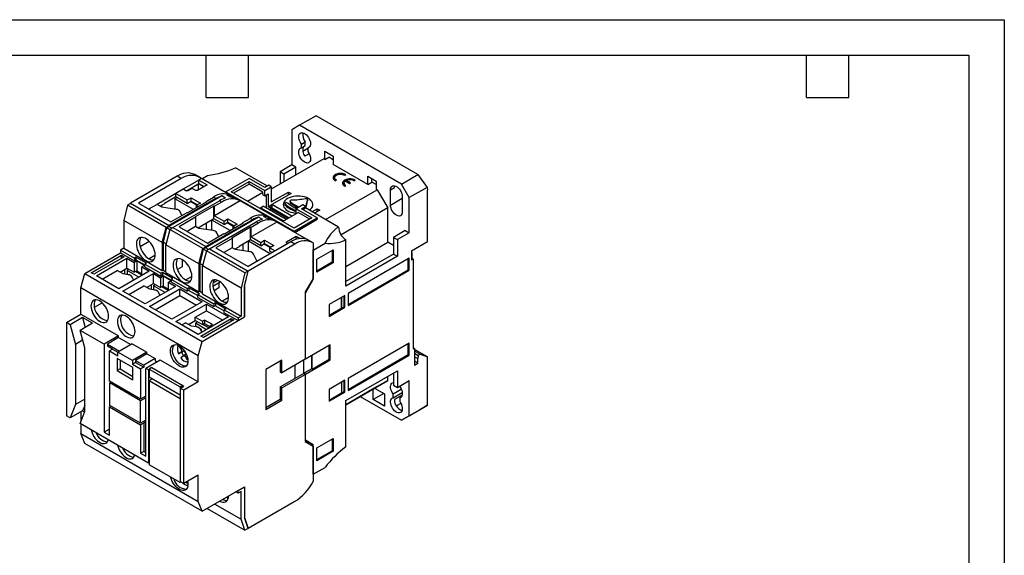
# Model space of a CAD drawing. Header units: millimetres. Extents: x 0 to 419, y 0 to 324.
# Tile 9 of 9: x 154 to 419, y 179 to 324. Entities that reach past the tile are written whole.
import ezdxf

# ---------------------------------------------------------------- set-up
doc = ezdxf.new("R2010")
doc.units = ezdxf.units.MM
doc.header["$LTSCALE"] = 1.5
doc.layers.add('TEXT', color=140, linetype='Continuous', lineweight=25)

msp = doc.modelspace()

# ---------------------------------------------------------------- linework, layer by layer
at = {"color": 7, "linetype": 'Continuous'}
for p, q in [((0, 323.85), (419.1, 323.85)), ((419.1, 323.85), (419.1, 0))]:
    msp.add_line(p, q, dxfattribs=at)
for p, q in [((233.49, 297.96), (229.04, 295.39)), ((260.93, 282.12), (233.49, 297.96)), ((229.04, 295.39), (226.92, 294.17)), ((256.48, 279.55), (229.04, 295.39)), ((226.92, 294.17), (226.92, 284.69)), ((229.5, 290.33), (230.56, 290.94)), ((229.5, 289.3), (229.5, 290.33)), ((229.5, 289.3), (230.56, 289.92)), ((230.56, 289.92), (230.56, 290.94)), ((231.27, 289.31), (231.71, 289.57)), ((231.27, 289.12), (229.9, 288.33)), ((231.62, 287.71), (230.44, 287.03)), ((231.27, 289.31), (231.27, 288.28)), ((235.83, 288.37), (238.09, 287.06)), ((235.83, 286.17), (235.83, 288.37)), ((238.09, 287.06), (238.09, 284.86)), ((235.55, 286.33), (221.4, 278.16)), ((226.92, 284.69), (223.74, 282.86)), ((227.98, 284.08), (226.92, 284.69)), ((235.83, 286.17), (235.55, 286.33)), ((235.83, 286.17), (236.89, 286.78)), ((238.09, 286.08), (236.89, 286.78)), ((247.42, 279.47), (238.09, 284.86)), ((196.02, 281.64), (183.46, 274.39)), ((197.08, 281.02), (196.02, 281.64)), ((202.26, 281.23), (200.74, 282.1)), ((202.66, 280.98), (204.22, 281.88)), ((220.34, 279.02), (211.78, 283.96)), ((224.8, 282.25), (223.74, 282.86)), ((223.74, 282.86), (223.74, 279.51)), ((227.98, 284.08), (224.8, 282.25)), ((224.8, 282.25), (224.8, 280.12)), ((227.98, 281.96), (227.98, 284.08)), ((241.2, 281.92), (241.48, 282.08)), ((247.42, 281.68), (249.69, 280.37)), ((247.42, 279.47), (247.42, 281.68)), ((256.48, 279.55), (260.93, 282.12)), ((260.93, 282.12), (263.42, 278.66)), ((197.08, 281.02), (185.55, 274.37)), ((201.89, 280.61), (197.64, 278.17)), ((198.52, 277.76), (201.89, 279.7)), ((204.08, 279.35), (201.46, 277.84)), ((201.76, 278.01), (201.76, 279.63)), ((203.16, 278.82), (201.76, 279.63)), ((202.59, 281.02), (201.89, 280.61)), ((201.89, 280.61), (204.08, 279.35)), ((201.89, 279.7), (201.89, 280.61)), ((201.89, 279.7), (203.29, 278.89)), ((210.27, 276.59), (202.59, 281.02)), ((215.39, 281.06), (209.17, 277.47)), ((210.58, 277.47), (215.39, 280.25)), ((215.39, 279.55), (211.19, 277.12)), ((219.64, 278.61), (215.39, 281.06)), ((215.39, 280.25), (219.64, 277.8)), ((215.39, 279.55), (215.39, 280.25)), ((219.14, 277.38), (215.39, 279.55)), ((220.7, 279.23), (219.64, 278.61)), ((221.4, 278.82), (220.7, 279.23)), ((238.47, 281.27), (238.47, 281.02)), ((238.66, 280.45), (238.94, 280.61)), ((241.02, 279.8), (241.02, 279.55)), ((241.2, 278.98), (241.48, 279.14)), ((241.35, 280.36), (242.47, 279.72)), ((242.76, 279.88), (241.64, 280.53)), ((241.64, 280.28), (241.64, 280.53)), ((242.55, 279.76), (241.64, 280.28)), ((242.47, 279.72), (242.76, 279.88)), ((243.75, 280.45), (244.03, 280.61)), ((247.42, 279.47), (248.49, 280.08)), ((248.49, 280.08), (248.49, 281.06)), ((249.69, 279.39), (248.49, 280.08)), ((249.69, 280.37), (249.69, 278.16)), ((258.6, 275.88), (256.48, 279.55)), ((195.66, 277.02), (190.57, 274.08)), ((208.08, 276.35), (193.78, 268.1)), ((197.64, 278.17), (195.66, 277.02)), ((195.66, 277.02), (198.74, 275.25)), ((195.66, 276.11), (195.66, 277.02)), ((198.35, 277.76), (197.64, 278.17)), ((198.92, 277.76), (198.35, 277.76)), ((199.84, 278.29), (198.92, 277.76)), ((200.26, 278.29), (199.84, 278.29)), ((201.04, 277.84), (200.26, 278.29)), ((201.46, 277.84), (201.04, 277.84)), ((209.07, 275.78), (208.08, 276.35)), ((209.17, 277.47), (227.55, 266.86)), ((209.17, 277.47), (209.17, 277.23)), ((210.39, 275.97), (209.4, 276.55)), ((211.14, 276.1), (210.5, 276.47)), ((227.55, 267.67), (210.58, 277.47)), ((214.94, 274.95), (219.14, 277.38)), ((219.14, 276.69), (219.14, 277.38)), ((219.14, 276.69), (219.64, 276.41)), ((219.64, 277.8), (221.4, 278.82)), ((219.64, 276.41), (219.64, 277.8)), ((219.64, 276.41), (220.55, 276.94)), ((220.06, 273.06), (220.06, 276.66)), ((220.55, 276.94), (220.55, 273.43)), ((221.4, 278.82), (221.4, 274.74)), ((221.4, 274.74), (226, 277.39)), ((226.71, 276.98), (221.54, 274)), ((226, 277.39), (226.71, 276.98)), ((226, 276.57), (226, 277.39)), ((236.04, 269.96), (249.97, 278)), ((249.97, 278), (249.69, 278.16)), ((249.97, 278), (252.8, 273.1)), ((253.54, 277.98), (254.6, 278.59)), ((253.54, 273.9), (253.54, 277.98)), ((263.42, 278.66), (258.6, 275.88)), ((263.42, 278.66), (263.55, 277.92)), ((263.55, 264.04), (263.55, 277.92)), ((182.61, 273.85), (181.59, 269.76)), ((183.45, 274.34), (182.61, 273.85)), ((193, 267.85), (182.61, 273.85)), ((183.46, 274.39), (183.45, 274.34)), ((183.46, 274.39), (193.85, 268.38)), ((185.55, 274.37), (194.25, 269.35)), ((190.57, 274.08), (188.31, 272.78)), ((191.91, 273.31), (190.57, 274.08)), ((192.55, 274.25), (191.42, 273.59)), ((191.78, 273.8), (191.78, 273.39)), ((195.66, 276.11), (192.55, 274.31)), ((192.55, 274.31), (192.55, 274.25)), ((206.41, 275.63), (193.85, 268.38)), ((194.84, 267.81), (207.4, 275.06)), ((195.38, 275.59), (195.97, 275.93)), ((200.37, 272.72), (195.38, 275.59)), ((195.38, 275.59), (195.38, 272.78)), ((198.74, 274.34), (195.66, 276.11)), ((198.74, 275.25), (199.8, 275.86)), ((198.74, 274.34), (198.74, 275.25)), ((198.74, 274.34), (199.8, 274.95)), ((198.85, 271.84), (203.94, 274.78)), ((201.25, 273.84), (199.56, 274.81)), ((199.8, 275.86), (202.28, 274.43)), ((199.8, 274.95), (199.8, 275.86)), ((199.8, 274.95), (201.49, 273.97)), ((199.87, 274.64), (200.04, 274.81)), ((200.28, 274.67), (200.14, 274.48)), ((205.92, 273.63), (200.83, 270.7)), ((202.28, 274.43), (201.22, 273.82)), ((201.22, 273.21), (201.22, 273.82)), ((201.22, 273.82), (201.75, 273.51)), ((203.8, 274.86), (205.78, 276)), ((203.94, 274.78), (203.8, 274.86)), ((203.8, 274.86), (203.8, 274.7)), ((206.41, 275.63), (205.78, 276)), ((206.06, 273.55), (205.92, 273.63)), ((205.92, 270.19), (205.92, 273.63)), ((212.99, 275.02), (206.06, 271.02)), ((208.04, 274.7), (206.06, 273.55)), ((206.06, 271.02), (206.06, 273.55)), ((208.04, 274.7), (207.4, 275.06)), ((211.36, 275.85), (211.36, 275.96)), ((212.76, 275.16), (212.13, 275.53)), ((220.17, 270.88), (212.99, 275.02)), ((218.5, 273.14), (219.21, 273.55)), ((225.36, 270), (219.21, 273.55)), ((220.84, 273.59), (220.55, 273.43)), ((220.56, 273.39), (220.84, 273.55)), ((220.84, 273.59), (221.54, 274)), ((220.84, 273.59), (220.84, 273.55)), ((221.54, 273.18), (220.84, 273.59)), ((220.84, 273.55), (226.18, 270.47)), ((226.92, 270.9), (221.54, 274)), ((221.54, 274), (221.54, 273.18)), ((225.04, 274.31), (225.04, 273.98)), ((225.19, 274.08), (225.19, 273.75)), ((226.45, 274.98), (226.45, 274.65)), ((226.6, 274.73), (226.6, 274.4)), ((229.89, 273.92), (228.12, 272.9)), ((230.6, 273.51), (229.89, 273.92)), ((231.16, 275.33), (231.16, 275)), ((231.16, 275), (231.16, 275.05)), ((231.17, 275.05), (231.17, 275.38)), ((253.54, 273.9), (256.72, 275.74)), ((256.72, 276.14), (256.72, 272.06)), ((258.6, 266.41), (258.6, 275.88)), ((195.77, 272.72), (191.91, 273.31)), ((194.25, 269.35), (198.7, 271.92)), ((197.29, 271.11), (196.83, 272.1)), ((198.7, 271.92), (198.85, 271.84)), ((206.06, 271.02), (208.64, 269.53)), ((218.41, 272.95), (218.5, 273.14)), ((224.66, 269.59), (218.5, 273.14)), ((220.56, 273.39), (220.55, 273.43)), ((225.89, 270.31), (220.56, 273.39)), ((220.84, 272.61), (221.26, 272.86)), ((225.79, 270.25), (221.26, 272.86)), ((224.44, 269.47), (228.64, 271.9)), ((228.12, 272.9), (232.36, 270.45)), ((228.12, 271.59), (228.12, 272.9)), ((231.76, 270.1), (228.64, 271.9)), ((229.53, 272.9), (230.6, 273.51)), ((233.78, 270.45), (229.53, 272.9)), ((229.89, 272.7), (230.6, 273.1)), ((230.6, 273.51), (230.6, 273.1)), ((239.51, 267.96), (230.6, 273.1)), ((230.63, 273.1), (230.62, 273.08)), ((230.63, 273.1), (230.63, 273.08)), ((232.36, 272.08), (233.78, 272.9)), ((234.48, 272.49), (233.07, 271.67)), ((233.78, 272.9), (234.48, 272.49)), ((233.78, 272.08), (233.78, 272.9)), ((252.8, 273.1), (240.2, 265.83)), ((252.8, 263.88), (252.8, 273.1)), ((191.99, 263.76), (181.59, 269.76)), ((181.59, 269.76), (181.59, 262.24)), ((193, 267.85), (193.85, 268.34)), ((193.85, 268.38), (193.78, 268.1)), ((193.85, 268.34), (193.79, 268.11)), ((200.97, 270.61), (196.51, 268.04)), ((200.83, 270.7), (200.97, 270.61)), ((200.97, 270.61), (200.97, 268.08)), ((202.81, 268.33), (201.67, 267.67)), ((205.92, 270.19), (202.81, 268.4)), ((202.81, 268.4), (202.81, 268.33)), ((217.98, 270.64), (203.68, 262.38)), ((216.31, 269.92), (203.75, 262.67)), ((203.87, 267.28), (203.87, 269.01)), ((204.74, 262.1), (217.3, 269.35)), ((205.28, 269.82), (205.28, 267.06)), ((210.27, 267), (205.33, 269.85)), ((208.64, 268.62), (205.92, 270.19)), ((208.64, 269.53), (209.7, 270.14)), ((208.64, 268.62), (208.64, 269.53)), ((208.64, 268.62), (209.7, 269.23)), ((208.75, 266.12), (213.84, 269.06)), ((211.15, 268.12), (209.46, 269.1)), ((209.7, 270.14), (212.18, 268.72)), ((209.7, 269.23), (209.7, 270.14)), ((209.7, 269.23), (211.39, 268.26)), ((212.18, 268.72), (211.11, 268.1)), ((213.7, 269.14), (215.68, 270.29)), ((213.84, 269.06), (213.7, 269.14)), ((213.7, 269.14), (213.7, 268.98)), ((216.31, 269.92), (215.68, 270.29)), ((222.89, 269.31), (215.96, 265.31)), ((217.94, 268.98), (215.96, 267.84)), ((217.94, 268.98), (217.3, 269.35)), ((218.97, 270.07), (217.98, 270.64)), ((220.29, 270.26), (219.3, 270.83)), ((221.04, 270.39), (220.4, 270.76)), ((221.26, 270.13), (221.26, 270.25)), ((222.66, 269.45), (222.03, 269.82)), ((230.89, 264.69), (222.89, 269.31)), ((227.55, 266.86), (233.78, 270.45)), ((232.36, 270.45), (227.55, 267.67)), ((227.7, 266.53), (233.78, 270.04)), ((233.78, 270.45), (233.78, 270.04)), ((191.99, 263.76), (193, 267.85)), ((193.16, 267.7), (192.2, 263.84)), ((193.99, 267.28), (192.98, 263.18)), ((193.77, 268.05), (193.16, 267.7)), ((193.98, 267.22), (193.16, 267.7)), ((194.6, 267.63), (193.78, 268.1)), ((194.83, 267.77), (193.99, 267.28)), ((202.9, 262.14), (193.99, 267.28)), ((194.83, 267.77), (194.84, 267.81)), ((194.84, 267.81), (203.75, 262.67)), ((196.51, 268.04), (204.15, 263.63)), ((200.97, 268.08), (198.71, 266.78)), ((201.81, 267.6), (200.97, 268.08)), ((205.67, 267), (201.81, 267.6)), ((204.15, 263.63), (208.6, 266.21)), ((207.19, 265.39), (206.73, 266.39)), ((208.6, 266.21), (208.75, 266.12)), ((215.82, 267.92), (210.73, 264.98)), ((211.11, 267.49), (211.11, 268.1)), ((211.11, 268.1), (211.64, 267.8)), ((215.96, 267.84), (215.82, 267.92)), ((215.82, 264.48), (215.82, 267.92)), ((215.96, 265.31), (215.96, 267.84)), ((227.55, 266.86), (227.55, 266.61)), ((257.54, 267.02), (254.35, 265.18)), ((258.6, 266.41), (255.41, 264.57)), ((257.54, 267.02), (258.6, 266.41)), ((186, 262.7), (188.43, 264.11)), ((191.99, 263.76), (191.99, 256.24)), ((193.02, 263.36), (192.2, 263.84)), ((192.2, 263.84), (192.2, 256.37)), ((201.89, 258.04), (192.98, 263.18)), ((192.98, 255.67), (192.98, 263.18)), ((210.87, 264.9), (206.41, 262.33)), ((210.73, 264.98), (210.87, 264.9)), ((210.87, 264.9), (210.87, 262.37)), ((215.82, 264.48), (212.71, 262.68)), ((213.77, 261.56), (213.77, 263.29)), ((226.64, 263.96), (215.11, 257.31)), ((227.7, 263.35), (215.14, 256.1)), ((215.18, 264.11), (215.18, 261.35)), ((221.08, 260.76), (215.23, 264.14)), ((218.54, 262.91), (215.82, 264.48)), ((215.96, 265.31), (218.54, 263.82)), ((218.54, 263.82), (219.6, 264.43)), ((218.54, 262.91), (218.54, 263.82)), ((218.54, 262.91), (219.6, 263.52)), ((221.05, 262.41), (219.36, 263.38)), ((219.6, 264.43), (222.07, 263)), ((219.6, 263.52), (219.6, 264.43)), ((219.6, 263.52), (221.29, 262.54)), ((222.07, 263), (221.01, 262.39)), ((225.5, 263.96), (228.12, 265.47)), ((225.5, 263.71), (225.5, 263.96)), ((225.86, 263.51), (225.5, 263.71)), ((227.7, 263.35), (226.64, 263.96)), ((228.12, 265.47), (229.19, 264.85)), ((228.12, 264.61), (228.12, 265.47)), ((232.42, 263.82), (230.91, 264.69)), ((232.65, 263.67), (232.65, 254.12)), ((232.72, 261.76), (235.9, 263.59)), ((241.48, 252.04), (241.48, 264.54)), ((241.48, 257.34), (252.8, 263.88)), ((254.35, 262.98), (252.8, 263.88)), ((254.35, 265.18), (255.41, 264.57)), ((254.35, 265.18), (254.35, 260.69)), ((255.41, 264.57), (255.41, 260.08)), ((259.23, 261.55), (263.55, 264.04)), ((171.06, 255.43), (180.74, 261.02)), ((172.82, 255.63), (181.03, 260.37)), ((181.59, 262.24), (180.74, 261.75)), ((180.74, 261.75), (184.46, 259.61)), ((180.74, 261.75), (180.74, 261.02)), ((180.74, 261.02), (184.46, 258.88)), ((181.03, 260.37), (181.73, 259.96)), ((181.03, 259.55), (181.03, 260.37)), ((181.59, 262.24), (191.99, 256.24)), ((189.94, 260.28), (188.42, 259.41)), ((189.94, 260.28), (190.07, 260.21)), ((201.89, 258.04), (202.9, 262.14)), ((203.06, 261.98), (202.1, 258.12)), ((203.89, 261.57), (202.88, 257.47)), ((202.9, 262.14), (203.75, 262.63)), ((203.67, 262.34), (203.06, 261.98)), ((203.88, 261.51), (203.06, 261.98)), ((203.75, 262.67), (203.68, 262.38)), ((204.49, 261.91), (203.68, 262.38)), ((203.75, 262.63), (203.69, 262.39)), ((204.73, 262.05), (203.89, 261.57)), ((214.29, 255.57), (203.89, 261.57)), ((204.73, 262.05), (204.74, 262.1)), ((204.74, 262.1), (215.14, 256.1)), ((206.41, 262.33), (215.11, 257.31)), ((210.87, 262.37), (208.6, 261.06)), ((211.71, 261.88), (210.87, 262.37)), ((212.71, 262.61), (211.57, 261.96)), ((215.57, 261.29), (211.71, 261.88)), ((212.71, 262.68), (212.71, 262.61)), ((217.54, 258.71), (216.63, 260.67)), ((221.01, 262.39), (222.46, 261.55)), ((221.01, 261.48), (221.01, 262.39)), ((221.67, 261.1), (221.01, 261.48)), ((232.72, 261.76), (232.65, 261.8)), ((232.72, 253.81), (232.72, 261.76)), ((233.71, 259.26), (238.09, 261.8)), ((237.82, 261.64), (237.82, 258.46)), ((238.09, 261.8), (238.09, 258.3)), ((254.35, 260.69), (241.48, 253.26)), ((254.35, 260.69), (255.41, 260.08)), ((259.23, 261.55), (259.23, 259.1)), ((259.41, 261.02), (259.23, 261.13)), ((259.23, 260.92), (259.41, 261.02)), ((259.41, 259.49), (259.41, 261.02)), ((181.73, 259.96), (173.53, 255.22)), ((174.24, 254.81), (182.44, 259.55)), ((182.44, 259.55), (184.39, 258.43)), ((182.44, 256.87), (182.44, 259.55)), ((185.09, 258.84), (184.39, 258.43)), ((184.39, 258.43), (184.39, 255.75)), ((184.88, 259.86), (184.46, 259.61)), ((184.46, 259.61), (184.46, 258.88)), ((184.88, 259.12), (184.46, 258.88)), ((187.71, 258.22), (184.88, 259.86)), ((184.88, 259.86), (184.88, 259.12)), ((184.88, 259.12), (187.29, 257.73)), ((187.21, 257.61), (185.09, 258.84)), ((185.09, 258.84), (185.09, 256.16)), ((187.21, 257.61), (186.51, 257.2)), ((187.71, 258.22), (187.29, 257.98)), ((187.29, 257.98), (191.6, 255.49)), ((187.29, 257.24), (187.29, 257.98)), ((197.36, 259.14), (197.36, 257.26)), ((201.89, 258.04), (201.89, 250.53)), ((202.92, 257.65), (202.1, 258.12)), ((202.1, 258.12), (202.1, 250.65)), ((233.71, 255.77), (233.71, 259.26)), ((237.82, 258.46), (233.71, 256.09)), ((238.09, 258.3), (233.71, 255.77)), ((237.82, 258.46), (238.09, 258.3)), ((255.41, 260.08), (241.48, 252.04)), ((258.6, 259.55), (242.12, 250.04)), ((258.35, 256.46), (258.35, 259.41)), ((258.6, 256.32), (258.6, 259.55)), ((259.41, 259.49), (259.23, 259.38)), ((259.23, 259.1), (259.66, 259.34)), ((259.66, 259.34), (259.41, 259.49)), ((259.66, 259.34), (259.66, 235.01)), ((170, 251.55), (171.06, 255.43)), ((171.06, 255.43), (202.74, 237.14)), ((173.53, 255.22), (172.82, 255.63)), ((175.79, 253.92), (179.83, 256.24)), ((181.44, 255.31), (179.83, 256.24)), ((188.45, 256.08), (180.25, 251.34)), ((180.59, 255.8), (182.44, 256.87)), ((181.38, 250.69), (189.58, 255.43)), ((182.79, 255.1), (181.44, 255.31)), ((181.91, 255.24), (181.91, 256.57)), ((182.44, 256.87), (184.39, 255.75)), ((182.99, 256.56), (182.48, 256.26)), ((185.62, 254.45), (182.48, 256.26)), ((182.48, 256.26), (182.48, 255.15)), ((185.09, 256.16), (184.39, 255.75)), ((186.47, 254.94), (184.72, 255.95)), ((185.09, 256.16), (186.51, 255.34)), ((186.51, 257.2), (188.45, 256.08)), ((186.51, 254.96), (186.51, 257.2)), ((187.29, 257.24), (191.6, 254.75)), ((189.58, 255.43), (191.53, 254.3)), ((189.58, 252.75), (189.58, 255.43)), ((192.02, 255.73), (191.6, 255.49)), ((191.6, 255.49), (191.6, 254.75)), ((192.02, 255), (191.6, 254.75)), ((192.2, 256.37), (191.99, 256.24)), ((194.85, 254.1), (192.02, 255.73)), ((192.02, 255.73), (192.02, 255)), ((192.02, 255), (194.43, 253.61)), ((192.2, 256.37), (192.98, 255.92)), ((192.98, 255.67), (201.89, 250.53)), ((197.36, 257.26), (196.06, 256.51)), ((213.27, 251.47), (202.88, 257.47)), ((202.88, 249.96), (202.88, 257.47)), ((214.29, 255.57), (213.27, 251.47)), ((214.12, 252), (215.14, 256.1)), ((214.12, 251.96), (215.14, 256.06)), ((215.14, 256.06), (214.29, 255.57)), ((242.12, 247.09), (258.35, 256.46)), ((242.12, 246.81), (258.6, 256.32)), ((258.35, 256.46), (258.6, 256.32)), ((180.25, 251.34), (174.24, 254.81)), ((184.22, 253.71), (183.85, 254.49)), ((184.28, 253.67), (184.22, 253.71)), ((187.73, 251.68), (189.58, 252.75)), ((188.98, 252.4), (188.98, 251.12)), ((189.58, 252.75), (191.53, 251.63)), ((190.13, 252.44), (189.62, 252.14)), ((192.23, 254.71), (191.53, 254.3)), ((191.53, 254.3), (191.53, 251.63)), ((194.36, 253.49), (192.23, 254.71)), ((192.23, 254.71), (192.23, 252.04)), ((194.36, 253.49), (193.65, 253.08)), ((193.65, 253.08), (195.59, 251.96)), ((193.65, 250.83), (193.65, 253.08)), ((194.85, 254.1), (194.43, 253.86)), ((194.43, 253.86), (198.74, 251.37)), ((194.43, 253.12), (194.43, 253.86)), ((194.43, 253.12), (198.74, 250.63)), ((199.84, 254.57), (198.32, 253.69)), ((199.84, 254.57), (199.97, 254.49)), ((205.65, 252.05), (207.63, 253.19)), ((205.67, 252.88), (206.91, 253.59)), ((207.26, 252.98), (207.26, 251.55)), ((232.65, 254.12), (230.52, 250.45)), ((230.6, 250.14), (232.72, 253.81)), ((232.53, 253.92), (232.72, 253.81)), ((201.67, 233.26), (170, 251.55)), ((170, 244.49), (170, 251.55)), ((187.39, 247.22), (181.38, 250.69)), ((182.94, 249.79), (186.97, 252.12)), ((188.59, 251.19), (186.97, 252.12)), ((195.59, 251.96), (187.39, 247.22)), ((188.13, 251.91), (188.13, 251.45)), ((188.52, 246.57), (196.73, 251.3)), ((189.94, 250.98), (188.59, 251.19)), ((189.62, 252.14), (189.62, 251.03)), ((192.76, 250.32), (189.62, 252.14)), ((191.36, 249.58), (191, 250.36)), ((192.23, 252.04), (191.53, 251.63)), ((193.61, 250.81), (191.87, 251.82)), ((192.23, 252.04), (193.65, 251.22)), ((196.73, 251.3), (202.74, 247.83)), ((196.73, 249.51), (196.73, 251.3)), ((199.16, 251.61), (198.74, 251.37)), ((198.74, 251.37), (198.74, 250.63)), ((199.16, 250.88), (198.74, 250.63)), ((201.99, 249.98), (199.16, 251.61)), ((199.16, 251.61), (199.16, 250.88)), ((199.16, 250.88), (201.57, 249.49)), ((199.16, 250.88), (201.57, 249.49)), ((201.99, 249.98), (201.57, 249.73)), ((201.57, 249.73), (205.88, 247.24)), ((201.57, 249), (201.57, 249.73)), ((202.1, 250.65), (201.89, 250.53)), ((202.1, 250.65), (202.88, 250.2)), ((202.88, 249.96), (213.27, 243.96)), ((207.26, 251.55), (205.96, 250.79)), ((213.27, 251.47), (213.27, 243.96)), ((214.12, 252), (214.12, 243.71)), ((214.12, 243.71), (214.12, 251.96)), ((230.52, 250.45), (230.52, 232.32)), ((230.52, 250.18), (230.6, 250.14)), ((230.6, 232.36), (230.6, 250.14)), ((242.12, 250.04), (242.12, 246.81)), ((173.7, 246.33), (175.78, 247.53)), ((190.08, 245.67), (196.73, 249.51)), ((191.42, 249.55), (191.36, 249.58)), ((202.74, 247.83), (194.53, 243.1)), ((195.66, 242.45), (203.87, 247.18)), ((196.73, 249.51), (201.18, 246.94)), ((201.57, 249), (205.88, 246.51)), ((203.87, 247.18), (209.88, 243.71)), ((203.87, 245.38), (203.87, 247.18)), ((206.31, 247.49), (205.88, 247.24)), ((205.88, 247.24), (205.88, 246.51)), ((209.13, 245.85), (206.31, 247.49)), ((206.31, 247.49), (206.31, 246.75)), ((209.74, 248.85), (208.22, 247.98)), ((209.74, 248.85), (209.87, 248.78)), ((241.27, 249.51), (237.03, 247.06)), ((237.03, 247.06), (237.03, 243.87)), ((240.37, 246.11), (240.37, 248.98)), ((240.39, 246.1), (240.39, 249)), ((241.03, 246.46), (241.03, 249.36)), ((241.27, 246.32), (241.27, 249.51)), ((166.11, 242.24), (170, 244.49)), ((170, 244.49), (180.21, 238.59)), ((194.53, 243.1), (188.52, 246.57)), ((200.9, 243.67), (203.87, 245.38)), ((203.87, 245.38), (208.32, 242.81)), ((206.31, 246.75), (205.88, 246.51)), ((206.31, 246.75), (208.71, 245.36)), ((206.31, 246.75), (208.71, 245.36)), ((209.13, 245.85), (208.71, 245.61)), ((208.71, 245.61), (212.42, 243.47)), ((208.71, 244.87), (208.71, 245.61)), ((208.71, 244.87), (212.42, 242.73)), ((237.03, 243.87), (241.27, 246.32)), ((237.03, 244.19), (240.37, 246.11)), ((240.39, 246.1), (240.37, 246.11)), ((240.39, 246.1), (241.03, 246.46)), ((241.03, 246.46), (241.27, 246.32)), ((167.17, 241.63), (166.11, 242.24)), ((166.11, 242.24), (166.11, 217.09)), ((170.49, 243.55), (167.17, 241.63)), ((173.13, 242.03), (169.8, 240.11)), ((173.13, 242.03), (170.49, 243.55)), ((170.49, 243.55), (171.19, 240.91)), ((201.67, 238.98), (195.66, 242.45)), ((197.22, 241.55), (198.28, 242.16)), ((199.9, 241.23), (198.28, 242.16)), ((199.05, 241.72), (200.9, 242.78)), ((200.9, 242.78), (200.9, 243.67)), ((200.9, 243.67), (202.84, 242.55)), ((200.9, 242.78), (202.84, 241.66)), ((201.61, 242.37), (200.97, 242)), ((200.97, 242), (200.97, 241.06)), ((203.94, 240.28), (200.97, 242)), ((209.88, 243.71), (201.67, 238.98)), ((202.38, 238.57), (210.58, 243.3)), ((202.74, 237.14), (214.12, 243.71)), ((203.41, 242.87), (202.84, 242.55)), ((202.84, 242.55), (202.84, 241.66)), ((203.41, 241.99), (202.84, 241.66)), ((204.64, 240.69), (202.9, 241.7)), ((211.29, 242.9), (203.09, 238.16)), ((205.53, 241.65), (203.41, 242.87)), ((203.41, 242.87), (203.41, 241.99)), ((203.41, 241.99), (204.96, 241.09)), ((210.58, 243.3), (211.29, 242.9)), ((210.58, 242.49), (210.58, 243.3)), ((213.27, 243.96), (212.42, 243.47)), ((212.42, 242.73), (214.12, 243.71)), ((212.42, 243.47), (212.42, 242.73)), ((167.17, 241.63), (168.58, 236.32)), ((176.32, 236.34), (169.8, 240.11)), ((171.06, 235.4), (169.8, 240.11)), ((201.25, 241.02), (199.9, 241.23)), ((201.25, 241.18), (201.9, 240.81)), ((201.25, 241.18), (201.25, 241.02)), ((201.32, 241), (201.37, 241.11)), ((201.95, 240.78), (202.52, 240.45)), ((202.67, 239.62), (202.31, 240.4)), ((202.41, 240.18), (202.52, 240.12)), ((202.52, 240.45), (202.52, 240.12)), ((202.74, 239.59), (202.67, 239.62)), ((205.53, 241.65), (204.96, 241.32)), ((204.96, 241.32), (205.35, 241.1)), ((204.96, 240.87), (204.96, 241.32)), ((170.51, 237.44), (168.58, 236.32)), ((180.21, 238.59), (176.32, 236.34)), ((180.21, 238.16), (177.17, 236.41)), ((177.17, 236.41), (180.45, 234.52)), ((177.17, 236.41), (177.17, 235.85)), ((183.86, 236.48), (179.97, 234.24)), ((180.21, 238.16), (180.21, 238.59)), ((180.21, 238.16), (183.49, 236.27)), ((183.86, 236.48), (187.82, 234.2)), ((201.67, 233.26), (202.74, 237.14)), ((203.09, 238.16), (202.38, 238.57)), ((258.6, 236.64), (242.12, 227.13)), ((258.35, 233.56), (258.35, 236.5)), ((258.6, 233.42), (258.6, 236.64)), ((168.58, 236.32), (168.58, 220.15)), ((171.06, 218.22), (171.06, 235.4)), ((176.32, 236.34), (176.32, 212.66)), ((178.59, 235.04), (177.17, 235.85)), ((178.59, 235.04), (177.74, 234.55)), ((177.74, 226.42), (177.74, 234.55)), ((177.74, 234.55), (179.97, 233.26)), ((178.59, 235.04), (179.97, 234.24)), ((179.97, 233.26), (179.97, 234.24)), ((183.93, 231.95), (179.97, 234.24)), ((187.82, 234.2), (183.93, 231.95)), ((187.82, 233.78), (184.77, 232.02)), ((187.82, 233.78), (187.82, 234.2)), ((187.82, 233.78), (190.04, 232.49)), ((197.22, 234.28), (196.35, 233.78)), ((196.35, 233.78), (197.21, 234.19)), ((197.13, 234.92), (196.65, 235.71)), ((196.65, 235.71), (196.88, 235.69)), ((197.57, 235.08), (197.13, 234.92)), ((197.28, 234.41), (197.13, 234.92)), ((197.94, 234.61), (197.21, 234.19)), ((197.93, 234.63), (197.22, 234.28)), ((197.22, 234.28), (197.28, 234.41)), ((197.88, 234.69), (197.28, 234.41)), ((197.94, 234.48), (198.01, 234.51)), ((198.41, 233.81), (198.35, 233.76)), ((237.31, 236.24), (230.6, 232.36)), ((237.04, 232.31), (237.04, 236.08)), ((237.31, 232.16), (237.31, 236.24)), ((259.66, 235.42), (260.01, 235.22)), ((260.01, 235.22), (259.66, 235.01)), ((260.01, 235.22), (260.01, 230.72)), ((263.55, 232.93), (260.01, 234.97)), ((261.55, 233.65), (260.01, 234.54)), ((260.01, 233.97), (261.05, 233.37)), ((184.07, 230.08), (179.83, 232.52)), ((179.83, 232.52), (179.83, 229.26)), ((180.59, 232.08), (180.59, 229.7)), ((183.93, 231.95), (183.93, 230.97)), ((184.77, 231.46), (183.93, 230.97)), ((184.77, 232.02), (187, 230.73)), ((184.77, 232.02), (184.77, 231.46)), ((184.77, 231.46), (187, 230.18)), ((190.04, 232.49), (187, 230.73)), ((191.46, 232.1), (187.57, 229.85)), ((190.04, 232.49), (190.04, 231.93)), ((190.04, 231.93), (190.61, 231.61)), ((201.67, 226.2), (191.46, 232.1)), ((197.74, 233.27), (196.95, 232.74)), ((197.82, 233.24), (196.95, 232.74)), ((198.47, 233.69), (197.74, 233.27)), ((197.82, 233.24), (198.48, 233.68)), ((197.96, 233.23), (197.82, 233.24)), ((198.5, 233.61), (197.96, 233.23)), ((198.33, 232.85), (197.96, 233.23)), ((198.69, 233.14), (198.33, 232.85)), ((198.77, 232.03), (198.33, 232.85)), ((198.88, 232.26), (198.77, 232.03)), ((201.67, 226.2), (201.67, 233.26)), ((224.23, 232.03), (219.92, 229.54)), ((223.81, 231.79), (223.81, 228.93)), ((230.52, 232.32), (224.23, 228.69)), ((224.23, 228.69), (224.23, 232.03)), ((230.1, 232.07), (230.1, 228.48)), ((230.52, 232.4), (230.6, 232.36)), ((230.6, 228.28), (237.31, 232.16)), ((232.29, 229.75), (232.29, 233.34)), ((232.45, 229.66), (232.45, 233.43)), ((232.45, 229.66), (237.04, 232.31)), ((237.31, 232.16), (237.04, 232.31)), ((242.12, 224.19), (258.35, 233.56)), ((242.12, 223.91), (258.6, 233.42)), ((258.35, 233.56), (258.6, 233.42)), ((260.01, 233.01), (260.93, 232.48)), ((260.93, 231.25), (260.01, 231.79)), ((260.01, 230.72), (260.93, 231.25)), ((261.05, 233.37), (260.93, 232.48)), ((260.93, 231.25), (260.93, 232.48)), ((261.55, 233.65), (261.05, 233.37)), ((261.55, 233.65), (263.55, 232.93)), ((263.55, 219.95), (263.55, 232.93)), ((180.59, 229.7), (179.83, 229.26)), ((179.83, 229.26), (184.07, 226.81)), ((180.59, 229.7), (184.07, 227.7)), ((183.93, 230.97), (186.15, 229.69)), ((184.07, 226.81), (184.07, 230.08)), ((187, 230.18), (186.15, 229.69)), ((186.15, 229.69), (186.15, 221.56)), ((187, 230.73), (187, 230.18)), ((188.28, 229.44), (187.57, 229.85)), ((187.57, 206.17), (187.57, 229.85)), ((188.43, 229.53), (188.28, 229.44)), ((188.28, 229.44), (188.28, 204.29)), ((189.14, 230.08), (188.43, 229.67)), ((188.43, 229.67), (196.78, 224.86)), ((188.43, 229.67), (188.43, 227.55)), ((189.14, 230.08), (197.49, 225.27)), ((219.92, 229.54), (219.92, 218.77)), ((223.81, 228.93), (224.23, 228.69)), ((223.81, 224.85), (230.1, 228.48)), ((227.73, 230.71), (227.73, 227.11)), ((230.52, 228.24), (230.1, 228.48)), ((232.29, 229.75), (230.17, 228.52)), ((230.17, 228.52), (230.17, 228.44)), ((230.6, 228.28), (230.17, 228.52)), ((232.45, 229.66), (232.29, 229.75)), ((241.48, 221.17), (255.41, 229.21)), ((254.35, 228.6), (254.35, 225.34)), ((255.41, 229.21), (255.41, 224.72)), ((186.15, 221.56), (177.74, 226.42)), ((177.81, 225.93), (178.2, 226.16)), ((186.15, 221.11), (177.81, 225.93)), ((177.81, 219.89), (177.81, 225.93)), ((188.43, 227.55), (196.78, 222.73)), ((188.43, 226.58), (189.28, 227.06)), ((188.43, 226.58), (188.43, 203.88)), ((188.43, 226.58), (196.78, 221.76)), ((201.67, 226.2), (197.79, 223.95)), ((224.23, 224.6), (230.52, 228.24)), ((230.52, 228.24), (230.52, 210.11)), ((230.6, 210.5), (230.6, 228.28)), ((241.27, 226.64), (237.03, 224.19)), ((240.37, 226.12), (240.37, 223.25)), ((240.39, 223.23), (240.39, 226.13)), ((241.03, 223.6), (241.03, 226.5)), ((241.27, 223.46), (241.27, 226.64)), ((241.48, 220.03), (252.8, 226.56)), ((242.12, 227.13), (242.12, 223.91)), ((252.8, 226.56), (249.97, 224.93)), ((252.8, 226.56), (252.8, 227.7)), ((255.41, 224.72), (258.6, 226.56)), ((258.6, 217.09), (258.6, 226.56)), ((197.49, 225.27), (196.78, 224.86)), ((196.78, 224.86), (196.78, 222.73)), ((197.79, 224.93), (196.94, 224.44)), ((197.79, 223.95), (196.94, 224.44)), ((196.94, 199.29), (196.94, 224.44)), ((197.49, 224.76), (197.49, 225.27)), ((197.79, 224.93), (197.49, 225.11)), ((197.79, 198.8), (197.79, 223.95)), ((223.81, 224.85), (223.81, 221.5)), ((224.23, 224.6), (223.81, 224.85)), ((224.23, 221.26), (224.23, 224.6)), ((237.03, 224.19), (237.03, 221.01)), ((237.03, 221.01), (241.27, 223.46)), ((237.03, 221.32), (240.37, 223.25)), ((240.39, 223.23), (240.37, 223.25)), ((240.39, 223.23), (241.03, 223.6)), ((241.03, 223.6), (241.27, 223.46)), ((249.97, 224.93), (241.48, 220.03)), ((248.91, 221.46), (248.91, 224.31)), ((251.74, 223.09), (248.91, 221.46)), ((249.26, 224.52), (251.95, 222.97)), ((254.25, 222.97), (256.46, 224.24)), ((254.25, 221.94), (256.7, 223.36)), ((254.35, 225.34), (255.41, 224.72)), ((171.06, 221.58), (168.58, 220.15)), ((187.57, 222.38), (186.15, 221.56)), ((187.57, 221.93), (186.15, 221.11)), ((186.15, 215.07), (186.15, 221.11)), ((196.78, 222.73), (196.94, 222.83)), ((196.78, 221.76), (196.94, 221.85)), ((196.78, 221.76), (196.78, 199.06)), ((223.81, 221.5), (219.92, 219.26)), ((219.92, 218.77), (224.23, 221.26)), ((223.81, 221.5), (224.23, 221.26)), ((241.48, 208.67), (241.48, 221.17)), ((245.37, 222.27), (256.48, 215.86)), ((251.95, 219.7), (248.91, 221.46)), ((251.95, 222.97), (251.95, 219.7)), ((254.25, 221.94), (254.25, 222.97)), ((256.67, 222.63), (254.6, 221.44)), ((256.02, 221.95), (256.45, 222.2)), ((256.02, 221.95), (256.02, 220.92)), ((168.58, 220.15), (167.17, 216.48)), ((170.49, 218.4), (167.17, 216.48)), ((169.8, 214.96), (171.06, 218.22)), ((170, 218.11), (170, 215.46)), ((171.06, 219.87), (170.49, 218.4)), ((170.49, 218.4), (171.01, 218.1)), ((178.13, 219.7), (177.74, 219.48)), ((177.74, 211.85), (177.74, 219.48)), ((177.74, 219.48), (186.15, 214.62)), ((186.15, 215.07), (177.81, 219.89)), ((256.34, 220.4), (255.16, 219.72)), ((261.43, 218.72), (256.48, 215.86)), ((258.6, 217.09), (263.55, 219.95)), ((263.55, 219.95), (261.43, 218.72)), ((167.17, 216.48), (166.11, 217.09)), ((187.57, 215.89), (186.15, 215.07)), ((187.57, 215.44), (187, 215.11)), ((256.48, 215.86), (258.6, 217.09)), ((188.28, 204.29), (169.8, 214.96)), ((170, 214.85), (170, 212.27)), ((177.74, 213.48), (176.32, 212.66)), ((176.32, 212.66), (177.74, 211.85)), ((187, 215.11), (186.15, 214.62)), ((186.15, 214.62), (186.15, 206.99)), ((187, 215.11), (187, 215.11)), ((187, 215.11), (187, 207.48)), ((170, 212.27), (201.67, 193.99)), ((171.06, 209.62), (170, 212.27)), ((230.52, 210.54), (232.29, 209.52)), ((230.52, 210.54), (230.6, 210.5)), ((230.52, 210.11), (232.65, 208.88)), ((232.72, 209.27), (230.6, 210.5)), ((233.71, 208.46), (238.09, 210.99)), ((237.82, 210.83), (237.82, 207.65)), ((238.09, 210.99), (238.09, 207.5)), ((202.74, 191.33), (171.06, 209.62)), ((187, 207.48), (186.15, 206.99)), ((187, 207.48), (187.57, 207.15)), ((187.42, 207.23), (187.57, 207.32)), ((232.29, 209.09), (232.29, 209.52)), ((232.29, 209.52), (232.72, 209.27)), ((232.65, 208.88), (232.65, 199.33)), ((232.72, 201.33), (232.72, 209.27)), ((233.71, 204.96), (233.71, 208.46)), ((233.71, 205.28), (237.82, 207.65)), ((238.09, 207.5), (233.71, 204.96)), ((237.82, 207.65), (238.09, 207.5)), ((186.15, 206.99), (187.57, 206.17)), ((188.43, 204.39), (188.28, 204.29)), ((196.78, 199.06), (188.43, 203.88)), ((232.72, 201.33), (235.9, 203.17)), ((197.06, 199.22), (196.78, 199.06)), ((197.79, 198.8), (196.94, 199.29)), ((201.67, 201.05), (197.79, 198.8)), ((198.77, 198.8), (198.53, 199.23)), ((201.67, 193.99), (201.67, 201.05)), ((232.65, 201.37), (232.72, 201.33)), ((198.88, 199.03), (198.77, 198.8)), ((202.74, 191.33), (214.12, 197.9)), ((212.42, 196.19), (211.79, 196.56)), ((212.42, 196.92), (214.12, 197.9)), ((212.42, 196.19), (212.42, 196.92)), ((213.27, 196.68), (212.42, 196.19)), ((213.27, 189.17), (213.27, 196.68)), ((214.12, 197.9), (214.12, 189.62)), ((214.12, 197.9), (214.12, 189.66)), ((202.74, 191.33), (201.67, 193.99)), ((209.45, 194.92), (209.85, 195.15)), ((209.45, 194.92), (209.76, 194.75)), ((227.7, 193.94), (215.14, 186.69)), ((204.1, 192.12), (214.29, 186.24)), ((206.13, 193.29), (213.27, 189.17)), ((214.29, 186.24), (213.27, 189.17)), ((214.12, 189.66), (215.14, 186.73)), ((215.14, 186.69), (214.12, 189.62)), ((215.14, 186.73), (214.29, 186.24)), ((215.1, 186.71), (215.14, 186.69))]:
    msp.add_line(p, q)
at = {"flags": 128}
for points in [[(229.5, 290.33), (229.25, 290.72), (229.05, 291.12), (228.9, 291.54), (228.81, 291.95), (228.79, 292.34), (228.84, 292.68), (228.95, 292.97), (229.12, 293.19), (229.34, 293.34), (229.61, 293.4), (229.9, 293.38), (230.22, 293.27), (230.55, 293.08), (230.86, 292.82), (231.16, 292.5), (231.43, 292.14), (231.65, 291.73), (231.82, 291.32), (231.93, 290.9), (231.97, 290.5), (231.95, 290.14), (231.87, 289.83), (231.72, 289.58), (231.52, 289.41), (231.27, 289.31)], [(231.27, 288.28), (231.52, 287.9), (231.72, 287.49), (231.87, 287.07), (231.95, 286.66), (231.97, 286.28), (231.93, 285.93), (231.82, 285.64), (231.65, 285.42), (231.43, 285.28), (231.16, 285.22), (230.86, 285.24), (230.55, 285.35), (230.22, 285.53), (229.9, 285.79), (229.61, 286.11), (229.34, 286.48), (229.12, 286.88), (228.95, 287.3), (228.84, 287.72), (228.79, 288.11), (228.81, 288.47), (228.9, 288.79), (229.05, 289.04), (229.25, 289.21), (229.5, 289.3)], [(241.48, 282.08), (241.13, 282.24), (240.73, 282.36), (240.29, 282.41), (239.85, 282.41), (239.41, 282.36), (239.01, 282.24), (238.66, 282.08), (238.38, 281.88), (238.18, 281.65), (238.08, 281.4), (238.08, 281.14), (238.18, 280.89), (238.38, 280.65), (238.66, 280.45)], [(238.94, 280.61), (238.7, 280.79), (238.54, 280.99), (238.47, 281.21), (238.5, 281.43), (238.61, 281.65), (238.81, 281.84), (239.08, 281.99), (239.41, 282.11), (239.78, 282.18), (240.17, 282.19), (240.55, 282.15), (240.9, 282.06), (241.2, 281.92)], [(244.03, 280.61), (243.68, 280.77), (243.28, 280.89), (242.84, 280.94), (242.39, 280.94), (241.96, 280.89), (241.55, 280.77), (241.2, 280.61), (240.92, 280.41), (240.73, 280.18), (240.63, 279.93), (240.63, 279.67), (240.73, 279.42), (240.92, 279.18), (241.2, 278.98)], [(241.48, 279.14), (241.3, 279.27), (241.16, 279.42), (241.06, 279.57), (241.02, 279.74), (241.03, 279.91), (241.09, 280.07), (241.2, 280.22), (241.35, 280.36)], [(253.54, 277.98), (253.58, 278.34), (253.68, 278.65), (253.84, 278.89), (254.07, 279.04), (254.34, 279.11), (254.64, 279.09), (254.97, 278.99), (255.3, 278.79), (255.62, 278.53), (255.93, 278.19), (256.2, 277.81), (256.42, 277.4), (256.59, 276.97), (256.69, 276.55), (256.72, 276.14)], [(254.6, 278.59), (254.64, 278.96), (254.67, 279.09)], [(231.65, 272.5), (231.65, 272.5), (232.01, 272.78), (232.3, 273.1), (232.49, 273.43), (232.6, 273.78), (232.61, 274.13), (232.53, 274.48), (232.35, 274.82), (232.09, 275.14), (231.75, 275.44), (231.33, 275.69), (230.85, 275.91), (230.32, 276.09), (229.75, 276.22), (229.15, 276.29), (228.54, 276.31), (227.93, 276.28), (227.34, 276.19), (226.77, 276.05), (226.25, 275.86), (225.79, 275.63)], [(225.79, 275.63), (225.39, 275.37), (225.07, 275.06), (224.83, 274.74), (224.67, 274.4), (224.62, 274.04), (224.65, 273.69), (224.78, 273.35), (225, 273.02), (225.3, 272.71), (225.68, 272.43), (226.13, 272.19), (226.64, 271.99), (227.19, 271.84), (227.78, 271.74), (228.12, 271.71)], [(225.19, 274.08), (225.09, 274.18), (225.04, 274.28), (225.05, 274.38), (225.11, 274.45), (225.22, 274.51), (225.36, 274.53), (225.53, 274.53), (225.7, 274.48), (225.85, 274.41), (225.89, 274.38)], [(226.6, 274.73), (226.5, 274.83), (226.46, 274.94), (226.47, 275.05), (226.53, 275.15), (226.65, 275.22), (226.79, 275.26), (226.88, 275.27)], [(230.6, 275.66), (230.76, 275.67), (230.92, 275.65), (231.05, 275.59), (231.13, 275.5), (231.17, 275.4), (231.16, 275.33)], [(256.72, 272.06), (256.69, 271.7), (256.59, 271.39), (256.42, 271.16), (256.2, 271), (255.93, 270.93), (255.62, 270.95), (255.3, 271.06), (254.97, 271.25), (254.64, 271.52), (254.34, 271.85), (254.07, 272.23), (253.84, 272.64), (253.68, 273.07), (253.58, 273.5), (253.54, 273.9)], [(187.53, 258.94), (187.94, 258.74), (188.34, 258.62), (188.72, 258.59), (189.06, 258.64), (189.37, 258.78), (189.63, 259), (189.83, 259.29), (189.98, 259.65), (190.06, 260.06), (190.08, 260.53), (190.03, 261.03), (189.91, 261.55), (189.74, 262.07), (189.5, 262.6), (189.22, 263.1), (188.89, 263.58), (188.53, 264.01), (188.14, 264.38), (187.74, 264.69), (187.33, 264.93), (186.92, 265.08), (186.53, 265.16), (186.17, 265.15), (185.84, 265.05), (185.56, 264.87), (185.33, 264.62), (185.15, 264.29), (185.04, 263.9), (184.99, 263.46), (185.01, 262.98), (185.09, 262.47), (185.23, 261.94), (185.44, 261.42), (185.7, 260.9), (186, 260.41), (186.35, 259.96), (186.73, 259.55), (187.12, 259.21), (187.53, 258.94)], [(186.21, 265.15), (186.18, 265.11), (186, 264.78), (185.89, 264.39), (185.84, 263.95), (185.85, 263.47), (185.94, 262.96), (186.08, 262.43), (186.29, 261.91), (186.55, 261.39), (186.85, 260.9), (187.2, 260.45), (187.58, 260.04), (187.97, 259.7), (188.38, 259.43)], [(197.43, 253.22), (197.84, 253.03), (198.24, 252.91), (198.62, 252.88), (198.96, 252.93), (199.27, 253.07), (199.53, 253.28), (199.73, 253.57), (199.88, 253.93), (199.96, 254.35), (199.98, 254.81), (199.93, 255.31), (199.81, 255.83), (199.64, 256.36), (199.4, 256.88), (199.12, 257.39), (198.79, 257.86), (198.43, 258.29), (198.04, 258.66), (197.64, 258.97), (197.23, 259.21), (196.82, 259.37), (196.43, 259.44), (196.07, 259.43), (195.74, 259.34), (195.46, 259.16), (195.23, 258.9), (195.05, 258.58), (194.94, 258.19), (194.89, 257.75), (194.91, 257.27), (194.99, 256.76), (195.13, 256.23), (195.34, 255.7), (195.6, 255.19), (195.9, 254.7), (196.25, 254.24), (196.63, 253.84), (197.02, 253.5), (197.43, 253.22)], [(196.11, 259.44), (196.08, 259.39), (195.9, 259.07), (195.79, 258.68), (195.74, 258.24), (195.75, 257.76), (195.84, 257.25), (195.98, 256.72), (196.19, 256.19), (196.44, 255.68), (196.75, 255.18), (197.1, 254.73), (197.47, 254.33), (197.87, 253.99), (198.28, 253.71)], [(207.33, 247.51), (207.74, 247.31), (208.14, 247.19), (208.51, 247.16), (208.86, 247.21), (209.17, 247.35), (209.43, 247.57), (209.63, 247.86), (209.78, 248.22), (209.86, 248.63), (209.88, 249.1), (209.83, 249.6), (209.71, 250.12), (209.54, 250.64), (209.3, 251.17), (209.02, 251.67), (208.69, 252.15), (208.33, 252.58), (207.94, 252.95), (207.54, 253.26), (207.13, 253.5), (206.72, 253.65), (206.33, 253.73), (205.97, 253.72), (205.64, 253.62), (205.36, 253.44), (205.13, 253.19), (204.95, 252.86), (204.84, 252.48), (204.79, 252.03), (204.8, 251.55), (204.89, 251.04), (205.03, 250.51), (205.24, 249.99), (205.5, 249.47), (205.8, 248.98), (206.15, 248.53), (206.53, 248.12), (206.92, 247.78), (207.33, 247.51)], [(206.01, 253.72), (205.98, 253.68), (205.8, 253.35), (205.69, 252.97), (205.64, 252.52), (205.65, 252.04), (205.74, 251.53), (205.88, 251), (206.09, 250.48), (206.34, 249.96), (206.65, 249.47), (207, 249.02), (207.37, 248.61), (207.77, 248.27), (208.18, 248)], [(172.75, 246.65), (172.79, 246.18), (172.88, 245.69), (173.04, 245.18), (173.25, 244.68), (173.52, 244.2), (173.83, 243.74), (174.17, 243.33), (174.54, 242.97), (174.93, 242.67), (175.32, 242.44), (175.7, 242.29), (176.07, 242.23), (176.42, 242.24), (176.73, 242.34), (176.99, 242.52), (177.21, 242.78), (177.36, 243.1), (177.46, 243.48), (177.49, 243.91), (177.46, 244.38), (177.36, 244.88), (177.21, 245.38), (176.99, 245.88), (176.73, 246.37), (176.42, 246.82), (176.07, 247.24), (175.7, 247.6), (175.32, 247.9), (174.93, 248.12), (174.54, 248.27), (174.17, 248.34), (173.83, 248.32), (173.52, 248.22), (173.25, 248.04), (173.04, 247.79), (172.88, 247.46), (172.79, 247.08), (172.75, 246.65)], [(179.9, 242.53), (179.93, 242.06), (180.02, 241.56), (180.18, 241.06), (180.4, 240.56), (180.66, 240.07), (180.97, 239.62), (181.31, 239.2), (181.68, 238.84), (182.07, 238.55), (182.46, 238.32), (182.85, 238.17), (183.22, 238.1), (183.56, 238.12), (183.87, 238.22), (184.13, 238.4), (184.35, 238.65), (184.51, 238.98), (184.6, 239.36), (184.63, 239.79), (184.6, 240.26), (184.51, 240.75), (184.35, 241.26), (184.13, 241.76), (183.87, 242.25), (183.56, 242.7), (183.22, 243.11), (182.85, 243.48), (182.46, 243.77), (182.07, 244), (181.68, 244.15), (181.31, 244.21), (180.97, 244.2), (180.66, 244.1), (180.4, 243.92), (180.18, 243.66), (180.02, 243.34), (179.93, 242.96), (179.9, 242.53)], [(194.18, 234.57), (194.21, 235), (194.31, 235.38), (194.46, 235.7), (194.68, 235.96), (194.94, 236.14), (195.25, 236.24), (195.6, 236.25), (195.97, 236.19), (196.35, 236.04), (196.74, 235.81), (197.13, 235.52), (197.5, 235.15), (197.84, 234.74), (198.15, 234.29), (198.42, 233.8), (198.63, 233.3), (198.79, 232.79), (198.88, 232.3), (198.92, 231.83), (198.88, 231.4), (198.79, 231.02), (198.63, 230.69), (198.42, 230.44), (198.15, 230.26), (197.84, 230.16), (197.5, 230.14), (197.13, 230.21), (196.74, 230.36), (196.35, 230.59), (195.97, 230.88), (195.6, 231.24), (195.25, 231.66), (194.94, 232.11), (194.68, 232.6), (194.46, 233.1), (194.31, 233.6), (194.21, 234.1), (194.18, 234.57)], [(198.48, 230.5), (198.41, 230.49), (198.07, 230.47), (197.7, 230.54), (197.31, 230.69), (196.92, 230.91), (196.53, 231.21), (196.16, 231.57), (195.82, 231.98), (195.51, 232.44), (195.24, 232.92), (195.03, 233.43), (194.87, 233.93), (194.78, 234.42), (194.75, 234.89)], [(196.65, 235.71), (196.7, 235.77), (196.74, 235.81)], [(198.91, 232.06), (198.85, 232.04), (198.77, 232.03)], [(254.25, 222.97), (254, 223.35), (253.8, 223.76), (253.65, 224.18), (253.56, 224.59), (253.54, 224.98), (253.59, 225.32), (253.7, 225.61), (253.87, 225.83), (254.09, 225.98), (254.35, 226.04)], [(255.98, 225.05), (256.17, 224.77), (256.4, 224.37), (256.57, 223.95), (256.68, 223.54), (256.72, 223.14), (256.7, 222.78), (256.62, 222.47), (256.47, 222.22), (256.27, 222.04), (256.02, 221.95)], [(256.02, 220.92), (256.27, 220.54), (256.47, 220.13), (256.62, 219.71), (256.7, 219.3), (256.72, 218.91), (256.68, 218.57), (256.57, 218.28), (256.4, 218.06), (256.17, 217.92), (255.91, 217.85), (255.61, 217.88), (255.29, 217.98), (254.97, 218.17), (254.65, 218.43), (254.35, 218.75), (254.09, 219.12), (253.87, 219.52), (253.7, 219.94), (253.59, 220.35), (253.54, 220.75), (253.56, 221.11), (253.65, 221.42), (253.8, 221.67), (254, 221.85), (254.25, 221.94)], [(172.84, 213.2), (172.88, 213.03), (173.04, 212.52), (173.25, 212.02), (173.52, 211.53), (173.83, 211.08), (174.17, 210.66), (174.54, 210.3), (174.93, 210.01), (175.32, 209.78), (175.7, 209.63), (176.07, 209.57), (176.42, 209.58), (176.73, 209.68), (176.99, 209.86), (177.21, 210.12), (177.36, 210.44), (177.4, 210.57)], [(179.98, 209.08), (180.02, 208.9), (180.18, 208.4), (180.4, 207.9), (180.66, 207.41), (180.97, 206.96), (181.31, 206.54), (181.68, 206.18), (182.07, 205.88), (182.46, 205.66), (182.85, 205.51), (183.22, 205.44), (183.56, 205.46), (183.87, 205.56), (184.13, 205.74), (184.35, 205.99), (184.51, 206.32), (184.55, 206.45)], [(198.83, 199.4), (198.88, 199.07), (198.92, 198.6), (198.88, 198.17), (198.79, 197.78), (198.63, 197.46), (198.42, 197.21), (198.15, 197.03), (197.84, 196.93), (197.5, 196.91), (197.13, 196.98), (196.74, 197.13), (196.35, 197.35), (195.97, 197.65), (195.6, 198.01), (195.25, 198.42), (194.94, 198.88), (194.68, 199.36), (194.46, 199.87), (194.31, 200.37), (194.28, 200.51)], [(198.91, 198.83), (198.85, 198.81), (198.77, 198.8)], [(207.44, 194.05), (207.54, 194), (207.94, 193.84), (208.33, 193.77), (208.69, 193.78), (209.02, 193.87), (209.3, 194.05), (209.54, 194.3), (209.71, 194.63), (209.83, 195.02), (209.87, 195.45)]]:
    msp.add_lwpolyline(points, dxfattribs=at)
for centre, radius, start, end in [((232.67, 292.8), 2.8, 168.1129, 221.3362), ((232.17, 288.58), 2.32, 152.0586, 221.9007), ((198.78, 277.83), 4.71, 65.3551, 125.9554), ((199.84, 277.08), 4.81, 55.0299, 124.9616), ((201.04, 308.14), 26.46, 276.895, 293.9487), ((239.49, 280.63), 1.5, 90.4967, 159.7655), ((240.19, 279.38), 2.78, 67.3641, 80.0368), ((239.17, 281.06), 0.701, 183.2574, 232.8366), ((242.03, 279.16), 1.5, 90.4967, 159.7655), ((241.7, 279.58), 0.681, 182.4746, 233.6194), ((242.61, 278.23), 2.49, 62.8618, 112.9892), ((242.73, 277.91), 2.78, 67.3641, 80.0368), ((208.54, 272.19), 4.71, 65.3551, 125.9554), ((210.11, 269.35), 7.29, 106.1292, 120.4699), ((209.46, 273.16), 3.38, 55.8064, 90.9349), ((211.1, 268.78), 7.29, 106.1292, 120.4699), ((210.77, 270.98), 4.61, 61.2207, 126.3191), ((210.43, 272.51), 3.46, 60.6975, 90.6525), ((225.31, 273.99), 0.272, 182.4707, 242.0275), ((234.16, 285.94), 14.87, 232.867, 246.0239), ((234.36, 285.94), 15.26, 233.048, 245.8713), ((235.32, 286.94), 15.7, 233.1171, 243.0477), ((226.75, 274.65), 0.292, 181.2215, 238.8874), ((236.08, 287.38), 15.8, 233.1527, 242.8046), ((236.43, 287.63), 16.48, 233.372, 241.4572), ((226.73, 294.37), 19.1, 270.4449, 281.6612), ((201, 281.33), 30.75, 344.4894, 348.7625), ((197.76, 281.74), 34.08, 345.2062, 348.5889), ((195.69, 271.35), 1.37, 33.4389, 86.5665), ((218.44, 266.48), 4.71, 65.3551, 125.9554), ((220.01, 263.64), 7.29, 106.1292, 120.4699), ((221, 263.07), 7.29, 106.1292, 120.4699), ((220.67, 265.27), 4.61, 61.2207, 126.3191), ((219.36, 267.45), 3.38, 55.8064, 90.9349), ((220.33, 266.8), 3.46, 60.6975, 90.6525), ((205.59, 265.63), 1.37, 33.4389, 86.5665), ((245.19, 259.58), 10.12, 124.1253, 156.6424), ((243.8, 268.15), 4.29, 182.6055, 237.3945), ((229.55, 259.69), 5.17, 74.8431, 124.3428), ((230.43, 259.63), 4.61, 61.2207, 126.3191), ((237.07, 273.64), 10.12, 263.3489, 295.8679), ((215.49, 259.92), 1.37, 33.4389, 86.5665), ((189.53, 261.2), 2.11, 236.9178, 274.6761), ((182.71, 253.73), 1.37, 33.4389, 86.5665), ((199.43, 255.48), 2.11, 236.9178, 274.6761), ((189.85, 249.61), 1.37, 33.4389, 86.5665), ((175.58, 247.24), 1.98, 146.5645, 183.0521), ((177.98, 247.03), 4.38, 178.5114, 259.2738), ((209.33, 249.77), 2.11, 236.9178, 274.6761), ((182.72, 243.12), 1.98, 146.5645, 183.0521), ((185.12, 242.9), 4.38, 178.5114, 259.2738), ((201.17, 239.65), 1.37, 33.4389, 86.5665), ((196.63, 235.01), 1.89, 140.1135, 183.623), ((198.54, 234.96), 2.48, 153.6962, 208.3778), ((201.62, 236.13), 4.82, 203.6823, 216.3177), ((200.27, 235.35), 2.49, 200.5151, 219.4849), ((199.07, 234.04), 2.48, 211.622, 266.3012), ((257.74, 221.44), 3.14, 180.0866, 249.7024), ((177.62, 213.76), 3.73, 200.4092, 262.9687), ((184.77, 209.64), 3.73, 200.4092, 262.9687), ((257.05, 187.29), 26.45, 126.0469, 143.1039), ((198.72, 201.02), 3.76, 195.1782, 266.4104), ((220.34, 205.66), 13.84, 302.1002, 332.7623), ((198.97, 200.5), 2.17, 221.7662, 268.2216), ((209.35, 196.41), 2.15, 240.3848, 274.0744)]:
    msp.add_arc(centre, radius, start, end)
at = {"layer": 'TEXT'}
for p, q in [((9.52, 314.32), (409.57, 314.32)), ((203.83, 302.89), (203.83, 314.32)), ((215.26, 302.89), (215.26, 314.32)), ((365.76, 302.89), (365.76, 314.32)), ((377.19, 302.89), (377.19, 314.32)), ((409.57, 314.32), (409.57, 9.52)), ((203.83, 302.89), (215.26, 302.89)), ((365.76, 302.89), (377.19, 302.89))]:
    msp.add_line(p, q, dxfattribs=at)

doc.saveas('drawing.dxf')
